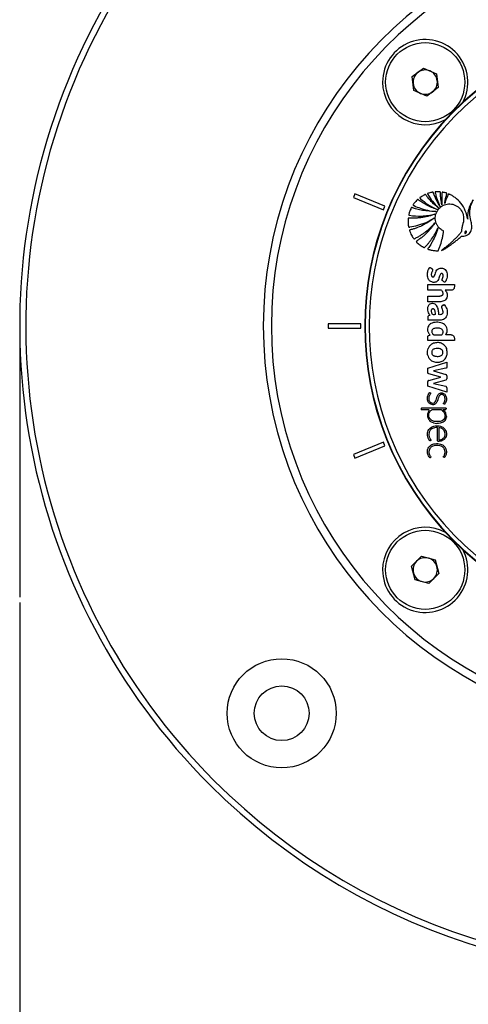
# Model space of a CAD drawing. Header units: millimetres. Extents: x 2183 to 18395, y 1142 to 15955.
# Tile 24 of 46: x 2818 to 3039, y 12121 to 12606. Entities that reach past the tile are written whole.
import ezdxf

# ---------------------------------------------------------------- set-up
doc = ezdxf.new("R2010")
doc.units = ezdxf.units.MM
doc.header["$LTSCALE"] = 2
doc.layers.add('COMPONENT_GEOMETRY', color=7, linetype='Continuous')
doc.styles.add('SLDTEXTSTYLE0', font='TXT', dxfattribs={"width": 0.75})
doc.dimstyles.new('SLDDIMSTYLE2', dxfattribs={"dimtxt": 100, "dimasz": 6.604, "dimexe": 0, "dimexo": 0.0625, "dimgap": 25, "dimtad": 0, "dimtih": 1, "dimtoh": 1, "dimdec": 0, "dimrnd": 1e-09, "dimzin": 12, "dimdsep": 46, "dimtxsty": 'SLDTEXTSTYLE0', "dimsah": 1, "dimcen": 0.09, "dimadec": 0, "dimazin": 3, "dimtfac": 1, "dimtdec": 3, "dimtofl": 0, "dimtmove": 0, "dimatfit": 3, "dimfxl": 1, "dimfrac": 2, "dimtolj": 1, "dimtzin": 12, "dimarcsym": 0})

# ---------------------------------------------------------------- blocks, each defined once
blk = doc.blocks.new('_D_4')
at = {"layer": 'COMPONENT_GEOMETRY', "color": 7}
for p, q in [((10064.23, 12394.74), (10064.23, 8312.98)), ((2818.37, 12319.23), (2818.37, 8312.98)), ((6167.34, 8463.36), (6136.87, 8463.36)), ((6136.87, 8463.36), (6136.87, 8304.61)), ((6715.26, 8463.36), (6745.73, 8463.36)), ((6745.73, 8463.36), (6745.73, 8304.61)), ((2818.37, 8319.33), (6086.67, 8319.33)), ((10064.23, 8319.33), (6795.92, 8319.33)), ((6136.87, 8304.61), (6167.34, 8304.61)), ((6745.73, 8304.61), (6715.26, 8304.61))]:
    blk.add_line(p, q, dxfattribs=at)
for points in [[(2818.37, 8319.33), (2824.97, 8318.31), (2824.97, 8320.35)], [(10064.23, 8319.33), (10057.62, 8320.35), (10057.62, 8318.31)]]:
    blk.add_solid(points, dxfattribs=at)
at = {"layer": 'COMPONENT_GEOMETRY', "color": 7, "char_height": 100, "attachment_point": 1, "style": 'SLDTEXTSTYLE0'}
for s, insert in [('11\'10.64"', (6167.34, 8433.52)), ('3623', (6293.52, 8283.9))]:
    blk.add_mtext(s, dxfattribs=dict(at, insert=insert))

msp = doc.modelspace()

# ---------------------------------------------------------------- linework, layer by layer
at = {"color": 7, "linetype": 'Continuous', "lineweight": 25}
for p, q in [((3011.78, 12578.38), (3017.32, 12582.55)), ((3017.32, 12582.55), (3023.7, 12579.84)), ((3012.63, 12571.5), (3011.78, 12578.38)), ((3023.7, 12579.84), (3024.54, 12572.96)), ((3024.54, 12572.96), (3019, 12568.79)), ((3019, 12568.79), (3012.63, 12571.5)), ((2983.54, 12520.68), (2982.77, 12518.83)), ((2982.77, 12518.83), (2997.56, 12512.71)), ((2998.32, 12514.55), (2983.54, 12520.68)), ((2997.56, 12512.71), (2998.32, 12514.55)), ((3019.41, 12473.11), (3019.41, 12475.93)), ((3019.41, 12475.93), (3032.54, 12475.93)), ((3032.54, 12475.93), (3032.54, 12474.73)), ((3026.14, 12473.11), (3019.41, 12473.11)), ((3019.41, 12467.37), (3019.41, 12470.19)), ((3019.41, 12470.19), (3025.4, 12470.19)), ((3030.92, 12473.11), (3028.02, 12473.11)), ((3025.4, 12467.37), (3019.41, 12467.37)), ((3026.65, 12465.62), (3027.53, 12466.13)), ((2970.37, 12456.46), (2970.37, 12454.46)), ((2986.37, 12456.46), (2970.37, 12456.46)), ((2986.37, 12454.46), (2986.37, 12456.46)), ((3025.3, 12458.3), (3019.41, 12458.3)), ((2970.37, 12454.46), (2986.37, 12454.46)), ((3019.88, 12450.75), (3020.6, 12450.97)), ((3030.93, 12451.13), (3028.25, 12451.13)), ((3019.41, 12448.31), (3019.41, 12450.06)), ((3032.54, 12448.31), (3019.41, 12448.31)), ((3020.34, 12445.66), (3019.6, 12444.39)), ((3032.54, 12449.52), (3032.54, 12448.31)), ((3028.43, 12444.88), (3028.3, 12445.11)), ((3019.41, 12434.71), (3028.85, 12437.64)), ((3028.85, 12437.64), (3028.85, 12435.38)), ((3019.41, 12432.52), (3019.41, 12434.71)), ((3025.84, 12430.24), (3019.88, 12431.92)), ((3028.35, 12434.6), (3022.28, 12433.28)), ((3022.28, 12433.28), (3028.29, 12431.58)), ((3019.41, 12425.77), (3019.41, 12428.06)), ((3019.88, 12428.57), (3025.84, 12430.24)), ((3028.29, 12428.75), (3022.26, 12427.13)), ((3022.26, 12427.13), (3028.25, 12425.75)), ((3028.85, 12430.84), (3028.85, 12429.49)), ((3028.84, 12422.9), (3019.41, 12425.77)), ((3028.84, 12425.01), (3028.84, 12422.9)), ((3016.2, 12414.73), (3016.2, 12414.17)), ((3019.72, 12414.17), (3016.2, 12414.17)), ((3028.47, 12415.02), (3016.49, 12415.02)), ((3025.94, 12414.17), (3021.43, 12414.17)), ((3026.84, 12414.17), (3026.83, 12414.18)), ((3028.04, 12414.17), (3026.84, 12414.17)), ((3028.47, 12415.02), (3028.47, 12414.61)), ((3022.18, 12407.68), (3023.93, 12407.44)), ((3024.85, 12405.35), (3024.85, 12399.35)), ((2997.56, 12398.22), (2982.77, 12392.1)), ((2998.32, 12396.37), (2997.56, 12398.22)), ((2983.54, 12390.25), (2998.32, 12396.37)), ((2982.77, 12392.1), (2983.54, 12390.25)), ((3011.47, 12337.05), (3016.37, 12341.95)), ((3016.37, 12341.95), (3023.06, 12340.15)), ((3023.06, 12340.15), (3024.85, 12333.46)), ((3013.26, 12330.36), (3011.47, 12337.05)), ((3019.95, 12328.56), (3013.26, 12330.36)), ((3024.85, 12333.46), (3019.95, 12328.56))]:
    msp.add_line(p, q, dxfattribs=at)
for centre, radius in [((3018.16, 12575.67), 19.5), ((3018.16, 12335.25), 19.5), ((2947.45, 12264.54), 26.88), ((2947.45, 12264.54), 13.5)]:
    msp.add_circle(centre, radius, dxfattribs=at)
for centre, radius, start, end in [((3138.37, 12455.46), 320, 20.1968, 225), ((3138.37, 12455.46), 317, 19.4104, 225), ((3138.37, 12455.46), 200, 20.6403, 339.3597), ((3138.37, 12455.46), 196, 21.0814, 338.9186), ((3138.37, 12455.46), 150, 46.6933, 313.3067), ((3138.37, 12455.46), 149.82, 46.6649, 313.3351), ((3138.37, 12455.46), 147.82, 47.3895, 312.6105), ((3018.16, 12575.67), 21, 331.6399, 180), ((3018.16, 12575.67), 6, 66.9721, 126.9721), ((3018.16, 12575.67), 6, 126.9721, 186.9721), ((3018.16, 12575.67), 6, 6.9721, 66.9721), ((3018.16, 12575.67), 21, 180, 298.3601), ((3018.16, 12575.67), 6, 186.9721, 246.9721), ((3018.16, 12575.67), 6, 306.9721, 6.9721), ((3018.16, 12575.67), 6, 246.9721, 306.9721), ((3028.09, 12430.84), 0.769, 0, 74.215), ((3028.09, 12429.49), 0.766, 285.0361, 0), ((3028.08, 12425.01), 0.767, 0, 77.0348), ((3016.49, 12414.73), 0.288, 90, 180), ((3019.72, 12413.8), 0.374, 324.0556, 90), ((3025.94, 12413.51), 0.662, 52.0879, 90), ((3028.04, 12414.61), 0.431, 270, 0), ((3018.16, 12335.25), 21, 61.6399, 180), ((3138.37, 12455.46), 317, 225, 340.5996), ((3138.37, 12455.46), 320, 225, 339.8119), ((3018.16, 12335.25), 21, 180, 28.3601), ((3018.16, 12335.25), 6, 134.9766, 194.9766), ((3018.16, 12335.25), 6, 74.9766, 134.9766), ((3018.16, 12335.25), 6, 14.9766, 74.9766), ((3018.16, 12335.25), 6, 314.9766, 14.9766), ((3018.16, 12335.25), 6, 194.9766, 254.9766), ((3018.16, 12335.25), 6, 254.9766, 314.9766)]:
    msp.add_arc(centre, radius, start, end, dxfattribs=at)
for points, knots in [([(3024.61, 12513.71), (3023.56, 12514.6), (3021.93, 12515.96), (3020.2, 12517.84), (3019.31, 12518.94), (3018.77, 12519.6), (3018.52, 12520.02), (3018.34, 12520.21), (3018.29, 12520.25), (3018.24, 12520.27), (3018.18, 12520.27), (3018.07, 12520.23), (3017.88, 12520.15), (3017.44, 12519.91), (3016.77, 12519.55), (3016.12, 12519.11), (3015.71, 12518.85), (3015.57, 12518.73), (3015.53, 12518.68), (3015.52, 12518.62), (3015.52, 12518.57), (3015.57, 12518.45), (3015.68, 12518.36), (3015.78, 12518.28), (3015.83, 12518.25), (3015.84, 12518.23), (3015.85, 12518.23), (3015.85, 12518.23), (3015.85, 12518.23), (3015.85, 12518.22), (3015.85, 12518.22), (3015.85, 12518.22), (3016.98, 12517.21), (3019.54, 12515.17), (3022.43, 12513.68), (3023.97, 12512.88)], [0, 0, 0, 0, 0.181563, 0.281452, 0.336766, 0.368324, 0.39543, 0.400295, 0.402717, 0.404776, 0.406735, 0.41078, 0.419527, 0.434462, 0.477332, 0.519899, 0.538335, 0.541449, 0.544399, 0.546346, 0.548841, 0.551627, 0.562442, 0.56711, 0.56892, 0.56965, 0.569956, 0.570088, 0.570146, 0.570171, 0.570182, 0.570187, 0.57019, 0.771132, 1, 1, 1, 1]), ([(3025.38, 12514.45), (3024.83, 12515.37), (3023.96, 12516.85), (3023.08, 12518.77), (3022.59, 12519.99), (3022.31, 12520.71), (3022.18, 12521.13), (3022.13, 12521.3), (3022.08, 12521.37), (3022.05, 12521.39), (3022, 12521.42), (3021.93, 12521.43), (3021.79, 12521.4), (3021.59, 12521.37), (3021.27, 12521.31), (3020.73, 12521.18), (3020.12, 12521.03), (3019.64, 12520.88), (3019.43, 12520.79), (3019.35, 12520.74), (3019.32, 12520.68), (3019.31, 12520.59), (3019.34, 12520.49), (3019.4, 12520.39), (3019.45, 12520.32), (3019.48, 12520.27), (3019.5, 12520.25), (3019.5, 12520.24), (3019.5, 12520.23), (3019.5, 12520.23), (3019.5, 12520.23), (3019.51, 12520.23), (3019.51, 12520.23), (3020.18, 12519.09), (3021.72, 12516.77), (3023.62, 12514.76), (3024.61, 12513.71)], [0, 0, 0, 0, 0.165667, 0.266279, 0.325785, 0.370092, 0.385201, 0.394149, 0.396289, 0.398331, 0.400329, 0.404851, 0.409546, 0.422041, 0.435842, 0.460922, 0.507787, 0.532654, 0.538534, 0.542969, 0.546556, 0.550022, 0.555764, 0.56218, 0.567863, 0.570218, 0.571206, 0.57163, 0.571814, 0.571894, 0.57193, 0.571945, 0.571952, 0.571957, 0.777413, 1, 1, 1, 1]), ([(3026.36, 12515.16), (3026.19, 12516.09), (3025.9, 12517.59), (3025.73, 12519.42), (3025.67, 12520.49), (3025.65, 12521.06), (3025.67, 12521.35), (3025.62, 12521.48), (3025.55, 12521.53), (3025.5, 12521.55), (3025.38, 12521.57), (3025.11, 12521.61), (3024.6, 12521.63), (3024.03, 12521.61), (3023.54, 12521.59), (3023.29, 12521.58), (3023.17, 12521.56), (3023.12, 12521.54), (3023.08, 12521.51), (3023.04, 12521.45), (3023.03, 12521.34), (3023.09, 12521.09), (3023.23, 12520.5), (3023.52, 12519.35), (3024.17, 12517.23), (3024.9, 12515.56), (3025.38, 12514.45)], [0, 0, 0, 0, 0.173667, 0.277701, 0.336774, 0.369433, 0.380571, 0.39028, 0.392921, 0.395812, 0.399929, 0.415801, 0.444961, 0.493447, 0.520917, 0.534753, 0.538746, 0.542045, 0.544886, 0.547523, 0.554857, 0.563491, 0.595044, 0.666572, 0.779172, 1, 1, 1, 1]), ([(3027.76, 12515.77), (3027.85, 12516.35), (3028.01, 12517.4), (3028.31, 12518.73), (3028.52, 12519.6), (3028.67, 12520.09), (3028.75, 12520.4), (3028.84, 12520.62), (3028.84, 12520.77), (3028.82, 12520.82), (3028.78, 12520.86), (3028.55, 12521.01), (3028.06, 12521.12), (3027.49, 12521.25), (3027.06, 12521.34), (3026.82, 12521.39), (3026.66, 12521.4), (3026.58, 12521.4), (3026.52, 12521.36), (3026.48, 12521.3), (3026.44, 12521.16), (3026.41, 12520.82), (3026.32, 12520.11), (3026.23, 12518.18), (3026.31, 12516.47), (3026.36, 12515.16)], [0, 0, 0, 0, 0.127698, 0.23016, 0.296705, 0.322542, 0.341876, 0.367198, 0.371042, 0.374711, 0.378669, 0.383491, 0.434305, 0.485479, 0.510406, 0.531464, 0.538702, 0.544566, 0.549073, 0.554075, 0.560071, 0.580208, 0.62816, 0.714057, 1, 1, 1, 1]), ([(3039.12, 12508.06), (3038.78, 12509.48), (3038.1, 12512.31), (3035.96, 12516.05), (3033.49, 12518.41), (3031.66, 12519.6), (3030.83, 12520.04), (3030.42, 12520.24), (3030.13, 12520.36), (3029.92, 12520.48), (3029.74, 12520.53), (3029.65, 12520.51), (3029.56, 12520.45), (3029.48, 12520.32), (3029.41, 12520.16), (3029.35, 12520), (3029.19, 12519.61), (3028.83, 12518.83), (3028.3, 12517.47), (3027.96, 12516.39), (3027.76, 12515.77)], [0, 0, 0, 0, 0.202229, 0.40583, 0.591312, 0.672977, 0.708933, 0.723066, 0.737203, 0.751346, 0.758346, 0.76153, 0.764796, 0.773005, 0.782354, 0.789655, 0.796108, 0.841429, 0.909394, 1, 1, 1, 1]), ([(3023.34, 12511.87), (3021.15, 12511.96), (3018, 12512.08), (3014.53, 12512.93), (3013.05, 12513.37), (3012.34, 12513.62), (3011.91, 12513.74), (3011.63, 12513.91), (3011.46, 12513.89), (3011.35, 12513.82), (3011.2, 12513.53), (3010.95, 12512.94), (3010.61, 12512.14), (3010.34, 12511.32), (3010.19, 12510.74), (3010.09, 12510.41), (3010.06, 12510.25), (3010.08, 12510.14), (3010.17, 12510.07), (3010.26, 12510.04), (3010.35, 12510.03), (3010.4, 12510.02), (3010.42, 12510.02), (3010.44, 12510.02), (3010.44, 12510.02), (3010.44, 12510.02), (3010.44, 12510.02), (3010.44, 12510.02), (3010.44, 12510.02), (3012.37, 12509.72), (3016.55, 12509.4), (3020.66, 12510.12), (3022.84, 12510.51)], [0, 0, 0, 0, 0.2255528, 0.3249177, 0.3686671, 0.3858599, 0.4030558, 0.4148985, 0.4176634, 0.4206622, 0.4279839, 0.4501466, 0.4874333, 0.5176517, 0.539746, 0.549342, 0.5531365, 0.5570922, 0.5603648, 0.5639821, 0.5674381, 0.5689722, 0.5696397, 0.5699311, 0.5700588, 0.5701149, 0.5701395, 0.5701504, 0.5701552, 0.5701589, 0.7715299, 1, 1, 1, 1]), ([(3023.97, 12512.88), (3022.17, 12513.57), (3019.59, 12514.57), (3016.9, 12516.2), (3015.77, 12516.96), (3015.23, 12517.35), (3014.91, 12517.57), (3014.71, 12517.76), (3014.57, 12517.82), (3014.49, 12517.82), (3014.43, 12517.79), (3014.32, 12517.71), (3014.16, 12517.53), (3013.75, 12517.13), (3013.22, 12516.56), (3012.7, 12515.89), (3012.37, 12515.48), (3012.23, 12515.27), (3012.2, 12515.18), (3012.19, 12515.11), (3012.22, 12515.05), (3012.3, 12514.95), (3012.45, 12514.88), (3012.57, 12514.83), (3012.63, 12514.81), (3012.65, 12514.8), (3012.66, 12514.8), (3012.66, 12514.8), (3012.66, 12514.8), (3012.66, 12514.8), (3012.66, 12514.8), (3012.66, 12514.8), (3013.69, 12514.32), (3015.88, 12513.43), (3019.45, 12512.38), (3022.01, 12512.05), (3023.34, 12511.87)], [0, 0, 0, 0, 0.221218, 0.318628, 0.361529, 0.378392, 0.39526, 0.406999, 0.409707, 0.412374, 0.415346, 0.417923, 0.427889, 0.443092, 0.483276, 0.518157, 0.540037, 0.544161, 0.547903, 0.550197, 0.552664, 0.555265, 0.565387, 0.569719, 0.571381, 0.572047, 0.572325, 0.572445, 0.572497, 0.57252, 0.57253, 0.572534, 0.572538, 0.702949, 0.845438, 1, 1, 1, 1]), ([(3024.26, 12492.54), (3024.33, 12492.53), (3024.42, 12492.53), (3024.54, 12492.56), (3024.6, 12492.62), (3024.67, 12492.76), (3024.83, 12493.17), (3025.22, 12494.05), (3025.9, 12495.96), (3026.52, 12498.2), (3026.94, 12500.22), (3027.05, 12501.36), (3027.23, 12501.95), (3027.13, 12502.31), (3026.96, 12502.43), (3026.6, 12502.62), (3025.92, 12503.01), (3025.3, 12503.56), (3024.85, 12504.05), (3024.39, 12504.61), (3023.57, 12505.91), (3022.97, 12508.17), (3023.31, 12510.84), (3024.56, 12513.11), (3026.5, 12514.81), (3029.01, 12515.7), (3031.85, 12515.61), (3034.54, 12514.3), (3036.62, 12511.81), (3037.31, 12508.48), (3036.82, 12505.93), (3036.29, 12504.29), (3036.12, 12503.46), (3036.09, 12502.6), (3035.94, 12501.75), (3035.36, 12501.12), (3034.96, 12500.62), (3034.68, 12500.31), (3034.55, 12500.17), (3034.49, 12500.11), (3034.47, 12500.08), (3034.46, 12500.07), (3034.45, 12500.06), (3034.45, 12500.06), (3034.45, 12500.06), (3034.06, 12499.63), (3033.26, 12498.8), (3032.01, 12497.6), (3030.73, 12496.44), (3029.41, 12495.31), (3028.08, 12494.21), (3026.98, 12493.33), (3026.33, 12492.82), (3026.13, 12492.67)], [0, 0, 0, 0, 0.0032966, 0.0044508, 0.0060127, 0.0076363, 0.0119341, 0.0277509, 0.0558597, 0.112253, 0.1432712, 0.1581401, 0.1693379, 0.1728137, 0.1760335, 0.1791851, 0.193339, 0.2142755, 0.2199719, 0.2268437, 0.2499978, 0.2958207, 0.3397938, 0.3804541, 0.4219633, 0.4652446, 0.5095626, 0.5594472, 0.6094064, 0.6653695, 0.7217958, 0.7365556, 0.751316, 0.7635258, 0.7793182, 0.7926307, 0.8053556, 0.8110719, 0.813587, 0.8146937, 0.8151806, 0.8153948, 0.8154891, 0.8155306, 0.8155488, 0.8155631, 0.8441793, 0.8728415, 0.9015416, 0.9302542, 0.9589401, 0.9875496, 1, 1, 1, 1]), ([(3026.13, 12492.67), (3026.43, 12492.77), (3026.93, 12492.94), (3027.62, 12493.38), (3028.47, 12493.9), (3029.74, 12494.74), (3031.48, 12495.98), (3033.26, 12497.36), (3034.71, 12498.57), (3035.52, 12499.26), (3035.87, 12499.6), (3035.98, 12499.69), (3036.04, 12499.73), (3036.08, 12499.77), (3036.09, 12499.79), (3036.13, 12499.81), (3036.19, 12499.81), (3036.28, 12499.79), (3036.45, 12499.76), (3036.68, 12499.76), (3036.91, 12499.76), (3037.05, 12499.77), (3037.11, 12499.77), (3037.14, 12499.77), (3037.15, 12499.77), (3037.15, 12499.77), (3037.16, 12499.77), (3037.16, 12499.77), (3037.16, 12499.77), (3037.58, 12499.81), (3038.42, 12500), (3039.53, 12500.65), (3040.35, 12501.53), (3041.06, 12502.95), (3041.2, 12505.06), (3040.54, 12507.78), (3040.09, 12510.33), (3040.17, 12512.61), (3040.48, 12514.16), (3040.86, 12515.47), (3041.26, 12516.56), (3041.55, 12517.24), (3041.73, 12517.59), (3041.75, 12517.63)], [0, 0, 0, 0, 0.02822, 0.047024, 0.072189, 0.117124, 0.182915, 0.263094, 0.318189, 0.351119, 0.358364, 0.361518, 0.363967, 0.364769, 0.365681, 0.366458, 0.368426, 0.370883, 0.374355, 0.383843, 0.39149, 0.394855, 0.396335, 0.396987, 0.397274, 0.3974, 0.397455, 0.39748, 0.39749, 0.397499, 0.435527, 0.473257, 0.509719, 0.541957, 0.613525, 0.690941, 0.79256, 0.84284, 0.893244, 0.933507, 0.964789, 0.996041, 1, 1, 1, 1]), ([(3041.75, 12517.63), (3041.39, 12517.02), (3040.67, 12515.79), (3039.83, 12513.81), (3039.23, 12511.75), (3039.02, 12509.97), (3039.04, 12508.74), (3039.1, 12508.23), (3039.12, 12508.06)], [0, 0, 0, 0, 0.209784, 0.422933, 0.635761, 0.846744, 0.951153, 1, 1, 1, 1]), ([(3022.84, 12510.51), (3022.27, 12510.32), (3021.15, 12509.93), (3019.42, 12509.47), (3017.67, 12509.1), (3015.91, 12508.83), (3014.13, 12508.66), (3012.34, 12508.58), (3011.04, 12508.63), (3010.24, 12508.63), (3010.01, 12508.68), (3009.87, 12508.65), (3009.82, 12508.6), (3009.76, 12508.49), (3009.76, 12507.97), (3009.68, 12506.99), (3009.76, 12505.76), (3009.87, 12504.86), (3009.94, 12504.43), (3009.99, 12504.31), (3010.04, 12504.26), (3010.12, 12504.22), (3010.22, 12504.21), (3010.34, 12504.23), (3010.43, 12504.25), (3010.5, 12504.26), (3010.52, 12504.26), (3010.53, 12504.27), (3010.54, 12504.27), (3010.54, 12504.27), (3010.54, 12504.27), (3010.54, 12504.27), (3010.54, 12504.27), (3011.87, 12504.47), (3014.6, 12505.06), (3018.7, 12506.48), (3021.3, 12507.93), (3022.64, 12508.68)], [0, 0, 0, 0, 0.057426, 0.114826, 0.172211, 0.229592, 0.286977, 0.344377, 0.401806, 0.412893, 0.421478, 0.424076, 0.425858, 0.427738, 0.436262, 0.474569, 0.523369, 0.554574, 0.56231, 0.564903, 0.567089, 0.56915, 0.572812, 0.576881, 0.580591, 0.582187, 0.582872, 0.58317, 0.5833, 0.583357, 0.583382, 0.583393, 0.583398, 0.583402, 0.713102, 0.851978, 1, 1, 1, 1]), ([(3022.64, 12508.68), (3020.67, 12507.32), (3017.83, 12505.36), (3014.38, 12503.96), (3012.86, 12503.43), (3012.07, 12503.19), (3011.36, 12502.96), (3010.85, 12502.87), (3010.58, 12502.78), (3010.47, 12502.72), (3010.42, 12502.6), (3010.47, 12502.35), (3010.66, 12501.95), (3010.95, 12501.16), (3011.39, 12500.27), (3011.86, 12499.44), (3012.24, 12498.91), (3012.4, 12498.59), (3012.56, 12498.47), (3012.69, 12498.43), (3013.02, 12498.58), (3013.57, 12498.89), (3014.29, 12499.26), (3015.03, 12499.69), (3015.89, 12500.2), (3017.01, 12500.94), (3018.71, 12502.17), (3020.8, 12503.92), (3022.25, 12505.5), (3022.98, 12506.28)], [0, 0, 0, 0, 0.226718, 0.326617, 0.352803, 0.378996, 0.4052, 0.423578, 0.427974, 0.432067, 0.43542, 0.439009, 0.45551, 0.47762, 0.518825, 0.549936, 0.567789, 0.580796, 0.58381, 0.586672, 0.592895, 0.616517, 0.647493, 0.669087, 0.698685, 0.742291, 0.796477, 0.898237, 1, 1, 1, 1]), ([(3022.98, 12506.28), (3022.65, 12505.81), (3022, 12504.86), (3020.92, 12503.51), (3019.77, 12502.21), (3018.56, 12500.98), (3017.28, 12499.81), (3015.93, 12498.73), (3014.81, 12497.83), (3014.02, 12497.42), (3013.8, 12497.18), (3013.77, 12497.13), (3013.77, 12497.04), (3013.82, 12496.95), (3014.09, 12496.61), (3014.54, 12496.27), (3015.18, 12495.71), (3015.83, 12495.22), (3016.46, 12494.8), (3016.92, 12494.52), (3017.24, 12494.35), (3017.48, 12494.18), (3017.68, 12494.1), (3017.8, 12494.12), (3017.98, 12494.24), (3018.21, 12494.54), (3018.59, 12494.93), (3019.03, 12495.41), (3019.63, 12496.09), (3020.41, 12497.05), (3021.63, 12498.69), (3023.07, 12500.93), (3023.98, 12502.84), (3024.44, 12503.8)], [0, 0, 0, 0, 0.05771, 0.11539, 0.173053, 0.230709, 0.288371, 0.346051, 0.403765, 0.431524, 0.433822, 0.435859, 0.437913, 0.441817, 0.446383, 0.480892, 0.497728, 0.531857, 0.561892, 0.573691, 0.585489, 0.597662, 0.603357, 0.606247, 0.609835, 0.624207, 0.643874, 0.663907, 0.689821, 0.734639, 0.787656, 0.89382, 1, 1, 1, 1]), ([(3024.44, 12503.8), (3024.06, 12502.6), (3023.34, 12500.33), (3022.04, 12497.64), (3020.98, 12495.81), (3020.23, 12494.63), (3019.74, 12493.95), (3019.46, 12493.57), (3019.45, 12493.48), (3019.45, 12493.43), (3019.5, 12493.36), (3019.58, 12493.3), (3019.71, 12493.26), (3019.94, 12493.2), (3020.28, 12493.09), (3021.14, 12492.86), (3022.46, 12492.6), (3023.66, 12492.56), (3024.26, 12492.54)], [0, 0, 0, 0, 0.229182, 0.431712, 0.540852, 0.613251, 0.685771, 0.694462, 0.697028, 0.701156, 0.704891, 0.711452, 0.718649, 0.729129, 0.755851, 0.782573, 0.891294, 1, 1, 1, 1]), ([(3038.34, 12502.19), (3038.31, 12502.2), (3038.26, 12502.22), (3038.14, 12502.22), (3038, 12502.16), (3037.85, 12502.02), (3037.72, 12501.83), (3037.63, 12501.63), (3037.59, 12501.43), (3037.61, 12501.27), (3037.67, 12501.17), (3037.71, 12501.14), (3037.74, 12501.12)], [0, 0, 0, 0, 0.054152, 0.106755, 0.220928, 0.354231, 0.499771, 0.645409, 0.778973, 0.893409, 0.946014, 1, 1, 1, 1]), ([(3037.74, 12501.12), (3037.76, 12501.11), (3037.81, 12501.09), (3037.9, 12501.09), (3037.98, 12501.11), (3038.09, 12501.18), (3038.22, 12501.3), (3038.35, 12501.48), (3038.44, 12501.68), (3038.48, 12501.88), (3038.46, 12502.04), (3038.4, 12502.14), (3038.36, 12502.17), (3038.34, 12502.19)], [0, 0, 0, 0, 0.054064, 0.106543, 0.161595, 0.221254, 0.354546, 0.500182, 0.645922, 0.779485, 0.893724, 0.946168, 1, 1, 1, 1]), ([(3026.78, 12477.68), (3026.71, 12477.72), (3026.59, 12477.82), (3026.49, 12478.02), (3026.46, 12478.24), (3026.52, 12478.72), (3026.89, 12479.35), (3027.04, 12480.13), (3026.98, 12480.7), (3026.86, 12481.02), (3026.65, 12481.25), (3026.38, 12481.36), (3026.08, 12481.36), (3025.72, 12481.16), (3025.44, 12480.67), (3025.22, 12479.91), (3024.93, 12478.94), (3024.55, 12478.12), (3024.07, 12477.56), (3023.68, 12477.25), (3023.13, 12477.03), (3022.47, 12476.94), (3021.74, 12477.02), (3020.98, 12477.31), (3020.32, 12477.78), (3019.76, 12478.5), (3019.37, 12479.46), (3019.22, 12480.58), (3019.28, 12481.66), (3019.54, 12482.76), (3019.87, 12483.61), (3020.25, 12484.1), (3020.35, 12484.27), (3020.4, 12484.31), (3020.42, 12484.31), (3020.45, 12484.31), (3020.5, 12484.31), (3020.59, 12484.27), (3020.71, 12484.18), (3020.9, 12484.03), (3021.19, 12483.85), (3021.59, 12483.64), (3021.75, 12483.36), (3021.83, 12483.21)], [0, 0, 0, 0, 0.011232, 0.021027, 0.030771, 0.041185, 0.086899, 0.130076, 0.148188, 0.165146, 0.177277, 0.190131, 0.203885, 0.216548, 0.246148, 0.277538, 0.326313, 0.385862, 0.400693, 0.426996, 0.454023, 0.481187, 0.517987, 0.555064, 0.591537, 0.628693, 0.67989, 0.732012, 0.784237, 0.827478, 0.888451, 0.90755, 0.914117, 0.915019, 0.915944, 0.916985, 0.918229, 0.923434, 0.929635, 0.939467, 0.956213, 0.977297, 1, 1, 1, 1]), ([(3021.83, 12483.21), (3021.84, 12483.06), (3021.87, 12482.76), (3021.6, 12482.28), (3021.31, 12481.74), (3021.13, 12481.05), (3021.15, 12480.48), (3021.28, 12480.09), (3021.43, 12479.87), (3021.59, 12479.73), (3021.79, 12479.64), (3022.01, 12479.61), (3022.24, 12479.66), (3022.46, 12479.81), (3022.64, 12480.05), (3022.9, 12480.62), (3023.1, 12481.31), (3023.36, 12482.08), (3023.66, 12482.8), (3024.23, 12483.48), (3025.07, 12483.92), (3025.9, 12484.08), (3026.75, 12483.99), (3027.63, 12483.6), (3028.39, 12482.84), (3028.86, 12481.77), (3029.03, 12480.63), (3028.97, 12479.42), (3028.69, 12478.43), (3028.36, 12477.8), (3028.17, 12477.5), (3028.02, 12477.32), (3027.92, 12477.17), (3027.83, 12477.08), (3027.79, 12477.05), (3027.78, 12477.04), (3027.77, 12477.04), (3027.76, 12477.04), (3027.74, 12477.05), (3027.72, 12477.06), (3027.68, 12477.09), (3027.65, 12477.11), (3027.63, 12477.13), (3027.63, 12477.13), (3027.63, 12477.13), (3027.62, 12477.13), (3027.62, 12477.13), (3027.62, 12477.13), (3027.62, 12477.13), (3027.62, 12477.13), (3027.45, 12477.25), (3027.16, 12477.43), (3026.88, 12477.61), (3026.78, 12477.68)], [0, 0, 0, 0, 0.021417, 0.042498, 0.077987, 0.110867, 0.143353, 0.159573, 0.170162, 0.180525, 0.190826, 0.201476, 0.212535, 0.223128, 0.239347, 0.255952, 0.314059, 0.343371, 0.372846, 0.427443, 0.46738, 0.507386, 0.547856, 0.589422, 0.644348, 0.699381, 0.755554, 0.810452, 0.874335, 0.902475, 0.913539, 0.924622, 0.9357, 0.940706, 0.942343, 0.942869, 0.943336, 0.943782, 0.944363, 0.945513, 0.947963, 0.950291, 0.951078, 0.951352, 0.951457, 0.9515, 0.951519, 0.951527, 0.95153, 0.951532, 0.951533, 0.982273, 1, 1, 1, 1]), ([(3032.54, 12474.73), (3032.51, 12474.48), (3032.45, 12474.01), (3032.01, 12473.48), (3031.49, 12473.16), (3031.11, 12473.13), (3030.92, 12473.11)], [0, 0, 0, 0, 0.283705, 0.557917, 0.775026, 1, 1, 1, 1]), ([(3028.02, 12473.11), (3028.23, 12472.84), (3028.66, 12472.3), (3028.96, 12471.3), (3029.03, 12470.28), (3028.81, 12469.26), (3028.25, 12468.38), (3027.13, 12467.54), (3026.1, 12467.44), (3025.4, 12467.37)], [0, 0, 0, 0, 0.125361, 0.250199, 0.375861, 0.501046, 0.626299, 0.751147, 1, 1, 1, 1]), ([(3026.14, 12473.11), (3026.31, 12472.89), (3026.63, 12472.5), (3026.85, 12471.87), (3026.89, 12471.31), (3026.79, 12470.87), (3026.54, 12470.54), (3026.22, 12470.31), (3025.81, 12470.22), (3025.53, 12470.2), (3025.4, 12470.19)], [0, 0, 0, 0, 0.20075, 0.371353, 0.491267, 0.615204, 0.694596, 0.793687, 0.904539, 1, 1, 1, 1]), ([(3024.92, 12461.05), (3024.87, 12461.74), (3024.77, 12463.13), (3024.3, 12464.84), (3023.47, 12465.99), (3022.53, 12466.54), (3021.46, 12466.61), (3020.55, 12466.33), (3019.89, 12465.82), (3019.41, 12465.01), (3019.15, 12463.89), (3019.33, 12462.59), (3019.83, 12461.54), (3020.29, 12460.98), (3020.49, 12460.74)], [0, 0, 0, 0, 0.143245, 0.2863, 0.358562, 0.42973, 0.501653, 0.57333, 0.62118, 0.668883, 0.765222, 0.851094, 0.934425, 1, 1, 1, 1]), ([(3026.65, 12465.62), (3026.58, 12465.56), (3026.42, 12465.46), (3026.26, 12465.24), (3026.17, 12464.98), (3026.13, 12464.43), (3026.59, 12463.7), (3026.87, 12462.83), (3026.89, 12462.1), (3026.71, 12461.6), (3026.36, 12461.27), (3025.77, 12461.01), (3025.27, 12461.03), (3024.92, 12461.05)], [0, 0, 0, 0, 0.043693, 0.087035, 0.130805, 0.173871, 0.347703, 0.520641, 0.609431, 0.697904, 0.762047, 0.837472, 1, 1, 1, 1]), ([(3027.53, 12466.13), (3028.02, 12465.4), (3029, 12463.93), (3029.17, 12461.64), (3028.62, 12459.97), (3027.75, 12458.98), (3026.58, 12458.39), (3025.73, 12458.33), (3025.3, 12458.3)], [0, 0, 0, 0, 0.2513706, 0.5065545, 0.6303127, 0.7534146, 0.8768054, 1, 1, 1, 1]), ([(3020.49, 12460.74), (3020.34, 12460.69), (3020.02, 12460.57), (3019.61, 12460.36), (3019.43, 12459.98), (3019.4, 12459.61), (3019.4, 12459.04), (3019.41, 12458.6), (3019.41, 12458.3)], [0, 0, 0, 0, 0.153808, 0.342505, 0.433346, 0.55862, 0.702766, 1, 1, 1, 1]), ([(3023.25, 12461.05), (3023.23, 12461.53), (3023.21, 12462.2), (3022.98, 12463.03), (3022.77, 12463.46), (3022.49, 12463.73), (3022.22, 12463.86), (3021.92, 12463.88), (3021.62, 12463.83), (3021.38, 12463.69), (3021.17, 12463.38), (3021.11, 12462.88), (3021.15, 12462.26), (3021.33, 12461.87), (3021.43, 12461.67)], [0, 0, 0, 0, 0.235346, 0.328382, 0.417623, 0.466597, 0.514368, 0.562572, 0.611927, 0.656748, 0.699407, 0.787981, 0.894127, 1, 1, 1, 1]), ([(3023.25, 12461.05), (3023.01, 12461.05), (3022.6, 12461.06), (3022.09, 12460.97), (3021.81, 12461.15), (3021.63, 12461.36), (3021.51, 12461.55), (3021.43, 12461.67)], [0, 0, 0, 0, 0.336352, 0.602343, 0.685151, 0.78957, 1, 1, 1, 1]), ([(3028.25, 12451.13), (3028.45, 12451.43), (3028.83, 12451.99), (3029.06, 12452.97), (3029.02, 12454.04), (3028.59, 12455.17), (3027.42, 12456.6), (3025.11, 12457.44), (3022.74, 12457.31), (3020.93, 12456.73), (3019.9, 12455.84), (3019.3, 12454.71), (3019.22, 12453.41), (3019.6, 12452.05), (3020.27, 12451.33), (3020.6, 12450.97)], [0, 0, 0, 0, 0.055258, 0.105084, 0.152353, 0.221467, 0.289225, 0.434772, 0.581097, 0.654681, 0.726143, 0.788399, 0.848465, 0.92497, 1, 1, 1, 1]), ([(3019.41, 12450.06), (3019.41, 12450.15), (3019.42, 12450.32), (3019.53, 12450.53), (3019.69, 12450.68), (3019.82, 12450.73), (3019.88, 12450.75)], [0, 0, 0, 0, 0.299404, 0.563236, 0.771193, 1, 1, 1, 1]), ([(3021.67, 12453.7), (3021.59, 12453.56), (3021.43, 12453.28), (3021.4, 12452.77), (3021.48, 12452.28), (3021.67, 12451.84), (3021.91, 12451.49), (3022.21, 12451.13), (3022.81, 12451.13), (3024.15, 12451.13), (3025.36, 12451.13), (3026.31, 12451.13)], [0, 0, 0, 0, 0.069768, 0.142093, 0.215677, 0.285558, 0.344021, 0.404727, 0.476993, 0.588013, 1, 1, 1, 1]), ([(3026.31, 12451.13), (3026.44, 12451.27), (3026.69, 12451.53), (3026.9, 12452.03), (3026.98, 12452.57), (3026.91, 12453.16), (3026.56, 12453.74), (3025.71, 12454.27), (3024.38, 12454.47), (3023.09, 12454.4), (3022.13, 12454.12), (3021.82, 12453.84), (3021.67, 12453.7)], [0, 0, 0, 0, 0.067035, 0.13386, 0.200695, 0.268057, 0.355259, 0.441722, 0.633831, 0.8463, 0.924415, 1, 1, 1, 1]), ([(3030.93, 12451.13), (3031.17, 12451.1), (3031.64, 12451.04), (3032.16, 12450.61), (3032.48, 12450.09), (3032.52, 12449.71), (3032.54, 12449.52)], [0, 0, 0, 0, 0.283705, 0.557917, 0.775026, 1, 1, 1, 1]), ([(3020.34, 12445.66), (3020.38, 12445.71), (3020.46, 12445.79), (3020.54, 12445.88), (3020.58, 12445.91)], [0, 0, 0, 0, 0.559588, 1, 1, 1, 1]), ([(3027.69, 12445.91), (3027.18, 12446.3), (3026.13, 12447.08), (3024.14, 12447.36), (3022.19, 12447.06), (3021.03, 12446.37), (3020.58, 12445.92), (3020.58, 12445.91)], [0, 0, 0, 0, 0.244687, 0.498213, 0.752677, 0.998238, 1, 1, 1, 1]), ([(3027.69, 12445.91), (3027.82, 12445.78), (3028.04, 12445.53), (3028.22, 12445.24), (3028.3, 12445.11)], [0, 0, 0, 0, 0.558378, 1, 1, 1, 1]), ([(3019.36, 12441.28), (3019.29, 12441.87), (3019.16, 12442.93), (3019.47, 12443.94), (3019.6, 12444.39)], [0, 0, 0, 0, 0.563645, 1, 1, 1, 1]), ([(3019.36, 12441.28), (3019.49, 12440.84), (3019.74, 12439.98), (3020.64, 12438.72), (3022.18, 12437.81), (3024.14, 12437.5), (3026.09, 12437.81), (3027.81, 12438.83), (3028.8, 12440.52), (3029.12, 12442.47), (3028.81, 12443.74), (3028.65, 12444.39)], [0, 0, 0, 0, 0.083124, 0.164855, 0.282005, 0.403609, 0.525316, 0.642843, 0.759976, 0.877271, 1, 1, 1, 1]), ([(3026.51, 12443.61), (3026.2, 12443.84), (3025.56, 12444.32), (3024.21, 12444.37), (3023.08, 12444.32), (3022.19, 12444.01), (3021.69, 12443.62), (3021.4, 12443.05), (3021.37, 12442.63), (3021.35, 12442.41)], [0, 0, 0, 0, 0.177978, 0.367099, 0.611568, 0.706367, 0.804228, 0.900756, 1, 1, 1, 1]), ([(3021.35, 12442.41), (3021.37, 12442.17), (3021.41, 12441.68), (3021.79, 12441.13), (3022.25, 12440.84), (3022.68, 12440.68), (3023.58, 12440.5), (3024.6, 12440.44), (3025.65, 12440.67), (3026.3, 12440.98), (3026.77, 12441.55), (3026.94, 12442.26), (3026.9, 12443), (3026.64, 12443.41), (3026.51, 12443.61)], [0, 0, 0, 0, 0.081417, 0.162242, 0.213218, 0.264533, 0.315638, 0.520136, 0.601386, 0.678843, 0.757651, 0.838975, 0.920888, 1, 1, 1, 1]), ([(3028.43, 12444.88), (3028.48, 12444.79), (3028.56, 12444.63), (3028.62, 12444.46), (3028.65, 12444.39)], [0, 0, 0, 0, 0.555953, 1, 1, 1, 1]), ([(3019.88, 12431.92), (3019.8, 12431.95), (3019.65, 12432), (3019.5, 12432.16), (3019.42, 12432.34), (3019.41, 12432.46), (3019.41, 12432.52)], [0, 0, 0, 0, 0.3020096, 0.5644072, 0.77093, 1, 1, 1, 1]), ([(3028.85, 12435.38), (3028.84, 12435.27), (3028.82, 12435.08), (3028.69, 12434.83), (3028.54, 12434.69), (3028.43, 12434.62), (3028.38, 12434.6), (3028.35, 12434.6)], [0, 0, 0, 0, 0.317778, 0.593537, 0.841538, 0.928541, 1, 1, 1, 1]), ([(3019.88, 12428.57), (3019.81, 12428.55), (3019.67, 12428.51), (3019.52, 12428.39), (3019.42, 12428.23), (3019.41, 12428.12), (3019.41, 12428.06)], [0, 0, 0, 0, 0.300096, 0.558347, 0.763087, 1, 1, 1, 1]), ([(3020.95, 12416.86), (3020.67, 12417.01), (3020.11, 12417.32), (3019.56, 12418.14), (3019.28, 12419.06), (3019.22, 12420.03), (3019.37, 12420.99), (3019.66, 12421.72), (3019.95, 12422.2), (3020.14, 12422.44), (3020.26, 12422.6), (3020.32, 12422.68), (3020.35, 12422.7), (3020.36, 12422.71), (3020.37, 12422.71), (3020.4, 12422.7), (3020.46, 12422.65), (3020.6, 12422.55), (3020.78, 12422.45), (3020.82, 12422.3), (3020.82, 12422.21), (3020.78, 12422.1), (3020.72, 12422.02), (3020.67, 12421.96), (3020.65, 12421.93), (3020.64, 12421.92), (3020.63, 12421.91), (3020.63, 12421.91), (3020.63, 12421.91), (3020.63, 12421.91), (3020.63, 12421.91), (3020.63, 12421.91), (3020.31, 12421.49), (3019.85, 12420.5), (3019.86, 12419.12), (3020.34, 12418.17), (3020.95, 12417.64), (3021.72, 12417.4), (3022.56, 12417.52), (3023.16, 12418.15), (3023.57, 12419.08), (3023.89, 12420.33), (3024.34, 12421.55), (3025.13, 12422.29), (3025.85, 12422.52), (3026.55, 12422.49), (3027.21, 12422.27), (3027.8, 12421.83), (3028.26, 12421.19), (3028.53, 12420.43), (3028.62, 12419.66), (3028.59, 12418.81), (3028.4, 12417.99), (3028.05, 12417.37), (3027.83, 12417.03), (3027.71, 12416.91), (3027.67, 12416.88), (3027.64, 12416.87), (3027.62, 12416.87), (3027.51, 12416.91), (3027.42, 12416.98), (3027.34, 12417.05)], [0, 0, 0, 0, 0.034237, 0.067326, 0.101201, 0.135926, 0.170526, 0.203716, 0.21833, 0.229815, 0.236233, 0.23957, 0.240138, 0.240568, 0.240829, 0.241113, 0.243357, 0.249536, 0.259728, 0.263039, 0.266066, 0.269116, 0.274461, 0.276819, 0.277835, 0.278275, 0.278467, 0.278551, 0.278588, 0.278605, 0.278612, 0.278615, 0.278617, 0.334486, 0.39081, 0.418706, 0.445826, 0.474063, 0.502812, 0.531047, 0.561227, 0.610831, 0.66879, 0.69663, 0.722905, 0.746359, 0.770056, 0.795933, 0.824066, 0.852264, 0.8808, 0.906249, 0.942468, 0.968494, 0.982247, 0.984915, 0.986938, 0.987863, 0.988461, 0.989162, 1, 1, 1, 1]), ([(3027.34, 12417.05), (3027.32, 12417.06), (3027.29, 12417.08), (3027.25, 12417.13), (3027.22, 12417.19), (3027.22, 12417.27), (3027.28, 12417.54), (3027.61, 12417.88), (3027.8, 12418.4), (3027.94, 12418.95), (3027.98, 12419.64), (3027.85, 12420.47), (3027.46, 12421.12), (3027.01, 12421.47), (3026.63, 12421.64), (3026.23, 12421.7), (3025.75, 12421.63), (3025.26, 12421.29), (3024.77, 12420.5), (3024.45, 12419.35), (3024.07, 12417.9), (3023.35, 12417.21), (3022.98, 12416.86)], [0, 0, 0, 0, 0.005664, 0.010602, 0.01522, 0.022266, 0.030024, 0.08691, 0.133975, 0.169674, 0.231565, 0.306758, 0.381453, 0.416521, 0.45116, 0.48518, 0.518824, 0.571643, 0.630343, 0.750483, 0.875235, 1, 1, 1, 1]), ([(3022.98, 12416.86), (3022.83, 12416.8), (3022.49, 12416.65), (3021.78, 12416.62), (3021.27, 12416.77), (3020.95, 12416.86)], [0, 0, 0, 0, 0.245085, 0.528776, 1, 1, 1, 1]), ([(3020.03, 12413.58), (3019.89, 12413.39), (3019.66, 12413.08), (3019.4, 12412.48), (3019.26, 12411.76), (3019.25, 12410.88), (3019.58, 12409.65), (3020.22, 12408.94), (3020.65, 12408.46)], [0, 0, 0, 0, 0.12087, 0.206579, 0.341115, 0.503027, 0.66769, 1, 1, 1, 1]), ([(3026.35, 12414.03), (3026.87, 12413.53), (3027.66, 12412.77), (3027.98, 12411.33), (3027.82, 12410.2), (3027.21, 12409.13), (3025.73, 12408.36), (3024.14, 12408.27), (3022.53, 12408.41), (3021.36, 12408.85), (3020.39, 12409.76), (3019.97, 12410.92), (3019.94, 12412.09), (3020.3, 12413.08), (3020.86, 12413.76), (3021.26, 12414.06), (3021.43, 12414.17)], [0, 0, 0, 0, 0.1198788, 0.1802743, 0.2418408, 0.3101642, 0.3779105, 0.5149363, 0.5738111, 0.6498268, 0.7225012, 0.7909543, 0.8531693, 0.9158028, 0.9658472, 1, 1, 1, 1]), ([(3026.83, 12414.18), (3027.13, 12413.94), (3027.65, 12413.52), (3028.01, 12412.95), (3028.16, 12412.71)], [0, 0, 0, 0, 0.562723, 1, 1, 1, 1]), ([(3028.63, 12410.89), (3028.57, 12411.39), (3028.51, 12412.02), (3028.23, 12412.58), (3028.16, 12412.71)], [0, 0, 0, 0, 0.777605, 1, 1, 1, 1]), ([(3022.18, 12407.68), (3021.88, 12407.79), (3021.33, 12407.97), (3020.86, 12408.31), (3020.65, 12408.46)], [0, 0, 0, 0, 0.557714, 1, 1, 1, 1]), ([(3027.46, 12408.37), (3026.86, 12408.05), (3025.75, 12407.45), (3024.5, 12407.44), (3023.93, 12407.44)], [0, 0, 0, 0, 0.545096, 1, 1, 1, 1]), ([(3027.46, 12408.37), (3027.68, 12408.59), (3028.12, 12409.05), (3028.47, 12409.81), (3028.56, 12410.3), (3028.6, 12410.49)], [0, 0, 0, 0, 0.382511, 0.771946, 1, 1, 1, 1]), ([(3028.63, 12410.89), (3028.62, 12410.82), (3028.62, 12410.68), (3028.6, 12410.55), (3028.6, 12410.49)], [0, 0, 0, 0, 0.559963, 1, 1, 1, 1]), ([(3024.29, 12405.4), (3023.79, 12405.38), (3022.78, 12405.33), (3021.49, 12404.89), (3020.63, 12404.16), (3020.22, 12403.46), (3019.97, 12402.6), (3019.94, 12401.68), (3020.13, 12400.79), (3020.38, 12400.14), (3020.67, 12399.71), (3020.89, 12399.4), (3020.94, 12399.21), (3020.93, 12399.09), (3020.87, 12399.01), (3020.77, 12398.92), (3020.68, 12398.87), (3020.61, 12398.79), (3020.59, 12398.78), (3020.57, 12398.77), (3020.56, 12398.78), (3020.54, 12398.79), (3020.5, 12398.82), (3020.45, 12398.87), (3020.41, 12398.92), (3020.38, 12398.95), (3020.37, 12398.96), (3020.37, 12398.96), (3020.37, 12398.96), (3020.37, 12398.96), (3020.36, 12398.96), (3020.36, 12398.96), (3020.36, 12398.96), (3020.21, 12399.12), (3019.95, 12399.49), (3019.57, 12400.3), (3019.26, 12401.4), (3019.31, 12402.29), (3019.33, 12402.74)], [0, 0, 0, 0, 0.107446, 0.213496, 0.283483, 0.342609, 0.382602, 0.473263, 0.533741, 0.575399, 0.619123, 0.644872, 0.653566, 0.661548, 0.670123, 0.673526, 0.689114, 0.692959, 0.694192, 0.695245, 0.696306, 0.697703, 0.700494, 0.706501, 0.712256, 0.714218, 0.714906, 0.71517, 0.715278, 0.715324, 0.715344, 0.715352, 0.715356, 0.715359, 0.762826, 0.810375, 0.905229, 1, 1, 1, 1]), ([(3019.33, 12402.74), (3019.42, 12403.15), (3019.59, 12403.94), (3020.32, 12404.94), (3021.29, 12405.68), (3022.88, 12406.27), (3025.06, 12406.39), (3027.39, 12405.46), (3028.56, 12403.56), (3028.71, 12401.82), (3028.33, 12400.59), (3027.87, 12399.9), (3027.29, 12399.32), (3026.53, 12398.88), (3025.66, 12398.64), (3025.09, 12398.58), (3024.67, 12398.54), (3024.46, 12398.57), (3024.35, 12398.66), (3024.3, 12398.75), (3024.28, 12398.96), (3024.26, 12399.42), (3024.3, 12400.07), (3024.29, 12400.96), (3024.29, 12401.93), (3024.29, 12403.05), (3024.29, 12404.17), (3024.29, 12404.95), (3024.29, 12405.36), (3024.29, 12405.4)], [0, 0, 0, 0, 0.0469566, 0.0918043, 0.1369404, 0.1838463, 0.2827943, 0.3805594, 0.4523159, 0.5248363, 0.5728859, 0.5956678, 0.6181845, 0.6663229, 0.6931274, 0.7205616, 0.7313742, 0.7409113, 0.744113, 0.7474171, 0.7516577, 0.7676558, 0.800048, 0.8259785, 0.868467, 0.9109554, 0.9534439, 0.9959324, 1, 1, 1, 1]), ([(3024.85, 12399.35), (3025.25, 12399.38), (3026.05, 12399.44), (3027.15, 12400.01), (3027.86, 12401.06), (3028.03, 12402.28), (3027.8, 12403.46), (3027.13, 12404.48), (3026.07, 12405.13), (3025.26, 12405.28), (3024.85, 12405.35)], [0, 0, 0, 0, 0.124213, 0.247775, 0.374538, 0.501893, 0.623019, 0.743733, 0.871569, 1, 1, 1, 1]), ([(3024.85, 12399.35), (3025.25, 12399.38), (3026.05, 12399.44), (3027.15, 12400.01), (3027.86, 12401.06), (3028.03, 12402.28), (3027.8, 12403.46), (3027.13, 12404.48), (3026.07, 12405.13), (3025.26, 12405.28), (3024.85, 12405.35)], [0, 0, 0, 0, 0.124213, 0.247775, 0.374538, 0.501893, 0.623019, 0.743733, 0.871569, 1, 1, 1, 1]), ([(3020.62, 12390.54), (3020.61, 12390.53), (3020.59, 12390.53), (3020.56, 12390.52), (3020.54, 12390.52), (3020.52, 12390.53), (3020.5, 12390.55), (3020.43, 12390.62), (3020.32, 12390.72), (3020.21, 12390.84), (3020.14, 12390.92), (3020.11, 12390.96), (3020.1, 12390.98), (3020.09, 12390.98), (3020.09, 12390.99), (3020.09, 12390.99), (3020.09, 12390.99), (3020.09, 12390.99), (3019.89, 12391.25), (3019.56, 12391.85), (3019.29, 12392.84), (3019.25, 12393.86), (3019.49, 12395.17), (3020.47, 12396.6), (3022.12, 12397.34), (3023.66, 12397.55), (3025, 12397.46), (3026.36, 12397.1), (3027.61, 12396.26), (3028.43, 12394.96), (3028.64, 12393.71), (3028.58, 12392.53), (3028.31, 12391.67), (3027.92, 12391.07), (3027.76, 12390.79), (3027.61, 12390.68), (3027.56, 12390.65), (3027.55, 12390.64), (3027.54, 12390.64), (3027.53, 12390.64), (3027.52, 12390.65), (3027.51, 12390.66), (3027.42, 12390.73), (3027.33, 12390.8), (3027.25, 12390.85)], [0, 0, 0, 0, 0.001925, 0.003204, 0.004193, 0.005094, 0.006322, 0.009266, 0.018658, 0.028273, 0.032505, 0.034367, 0.035186, 0.035547, 0.035705, 0.035775, 0.035806, 0.035819, 0.03583, 0.084128, 0.133517, 0.183, 0.231293, 0.325447, 0.419885, 0.485304, 0.550426, 0.612609, 0.688659, 0.762974, 0.828203, 0.870155, 0.93421, 0.955086, 0.973814, 0.980779, 0.981613, 0.982216, 0.982672, 0.983038, 0.983476, 0.984049, 0.986176, 1, 1, 1, 1]), ([(3027.25, 12390.85), (3027.23, 12390.88), (3027.19, 12390.92), (3027.16, 12391), (3027.16, 12391.09), (3027.19, 12391.2), (3027.36, 12391.43), (3027.58, 12391.77), (3027.81, 12392.35), (3027.96, 12393.06), (3027.93, 12393.81), (3027.75, 12394.57), (3027.38, 12395.26), (3026.73, 12395.87), (3025.41, 12396.57), (3023.66, 12396.72), (3021.85, 12396.33), (3020.75, 12395.63), (3020.14, 12394.64), (3019.93, 12393.72), (3019.96, 12392.95), (3020.08, 12392.49), (3020.18, 12392.19), (3020.32, 12391.88), (3020.54, 12391.44), (3020.87, 12391.17), (3020.95, 12390.95), (3020.96, 12390.88), (3020.93, 12390.81), (3020.86, 12390.72), (3020.77, 12390.62), (3020.67, 12390.56), (3020.62, 12390.54)], [0, 0, 0, 0, 0.005727, 0.010393, 0.014635, 0.021189, 0.028431, 0.06432, 0.090812, 0.135438, 0.187371, 0.21842, 0.269206, 0.318569, 0.368688, 0.525398, 0.605832, 0.684211, 0.741875, 0.79985, 0.843757, 0.87417, 0.88074, 0.89832, 0.932281, 0.964359, 0.968345, 0.972157, 0.97626, 0.981047, 0.991376, 1, 1, 1, 1])]:
    msp.add_open_spline(points, degree=3, knots=knots, dxfattribs=at)
at = {"layer": 'COMPONENT_GEOMETRY', "color": 7}
msp.add_line((2818.37, 12455.46), (2818.37, 12321.77), dxfattribs=at)

# ---------------------------------------------------------------- dimensions: what is measured, and where the dimension line sits
dim = msp.add_linear_dim(base=(2818.37, 8319.33), p1=(10064.23, 12397.28), p2=(2818.37, 12321.77), dimstyle='SLDDIMSTYLE2', dxfattribs=at)
dim.commit()
dim.dimension.update_dxf_attribs({"geometry": '_D_4', "text_midpoint": (6441.3, 8319.33), "dimtype": 160})

doc.saveas('drawing.dxf')
